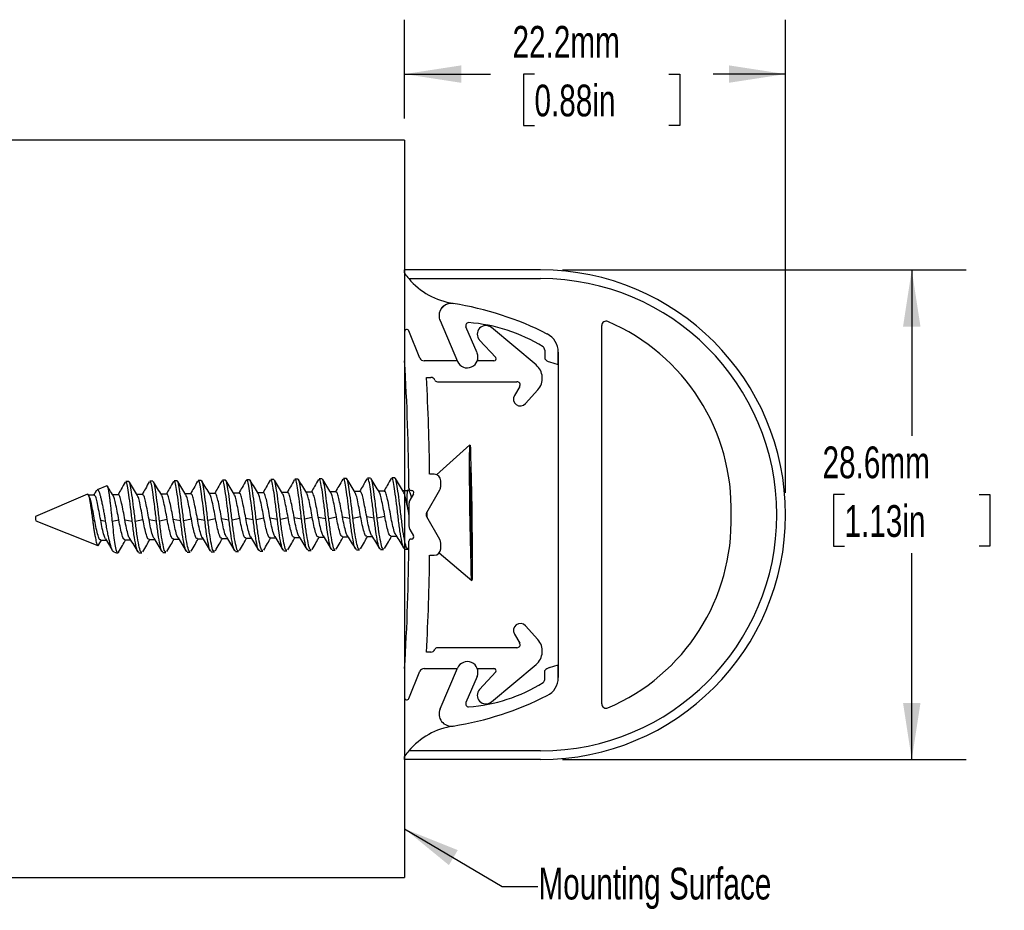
# Model space of a CAD drawing. Header units: millimetres. Extents: x 0 to 279, y 0 to 216.
# Tile 4 of 8: x 125 to 182, y 31 to 83. Entities that reach past the tile are written whole.
import ezdxf

# ---------------------------------------------------------------- set-up
doc = ezdxf.new("R2010")
doc.units = ezdxf.units.MM
doc.layers.add('FORMAT', color=7, linetype='Continuous')
doc.styles.add('SLDTEXTSTYLE0', font='TXT', dxfattribs={"width": 0.7})
doc.dimstyles.new('SLDDIMSTYLE1', dxfattribs={"dimtxt": 1.888257, "dimasz": 3.302, "dimexe": 0, "dimexo": 0.0625, "dimgap": 0.472064, "dimtad": 0, "dimtih": 1, "dimtoh": 1, "dimdec": 1, "dimrnd": 1e-09, "dimzin": 12, "dimdsep": 46, "dimtxsty": 'SLDTEXTSTYLE0', "dimsah": 1, "dimcen": 0.09, "dimadec": 0, "dimazin": 3, "dimtfac": 1, "dimtdec": 0, "dimtofl": 0, "dimtmove": 0, "dimatfit": 3, "dimfxl": 0, "dimfrac": 2, "dimtolj": 1, "dimtzin": 12, "dimarcsym": 0})

# ---------------------------------------------------------------- blocks, each defined once
blk = doc.blocks.new('_D')
at = {"layer": 'FORMAT'}
for p, q in [((147.458, 76.827), (147.458, 82.593)), ((169.683, 54.97), (169.683, 82.593)), ((147.458, 79.418), (152.465, 79.418)), ((155.038, 79.418), (154.404, 79.418)), ((154.404, 79.418), (154.404, 76.417)), ((162.885, 79.418), (163.519, 79.418)), ((163.519, 79.418), (163.519, 76.417)), ((169.683, 79.418), (165.458, 79.418)), ((154.404, 76.417), (155.038, 76.417)), ((163.519, 76.417), (162.885, 76.417))]:
    blk.add_line(p, q, dxfattribs=at)
for points in [[(147.458, 79.418), (150.76, 78.91), (150.76, 79.926)], [(169.683, 79.418), (166.381, 79.926), (166.381, 78.91)]]:
    blk.add_solid(points, dxfattribs=at)
at = {"layer": 'FORMAT', "char_height": 1.8521, "attachment_point": 1, "style": 'SLDTEXTSTYLE0'}
for s, insert in [('22.2mm', (153.755, 82.228)), ('0.88in', (155.038, 78.804))]:
    blk.add_mtext(s, dxfattribs=dict(at, insert=insert))
blk = doc.blocks.new('_D_1')
at = {"layer": 'FORMAT'}
for p, q in [((156.666, 67.988), (180.224, 67.988)), ((177.049, 67.988), (177.049, 58.299)), ((173.125, 54.875), (172.491, 54.875)), ((172.491, 54.875), (172.491, 51.874)), ((180.973, 54.875), (181.607, 54.875)), ((181.607, 54.875), (181.607, 51.874)), ((172.491, 51.874), (173.125, 51.874)), ((181.607, 51.874), (180.973, 51.874)), ((177.049, 39.413), (177.049, 51.451)), ((156.666, 39.413), (180.224, 39.413))]:
    blk.add_line(p, q, dxfattribs=at)
for points in [[(177.049, 67.988), (176.541, 64.686), (177.557, 64.686)], [(177.049, 39.413), (177.557, 42.715), (176.541, 42.715)]]:
    blk.add_solid(points, dxfattribs=at)
at = {"layer": 'FORMAT', "char_height": 1.8521, "attachment_point": 1, "style": 'SLDTEXTSTYLE0'}
for s, insert in [('28.6mm', (171.843, 57.685)), ('1.13in', (173.125, 54.261))]:
    blk.add_mtext(s, dxfattribs=dict(at, insert=insert))

msp = doc.modelspace()

# ---------------------------------------------------------------- hatches: boundary and pattern name
at = {"layer": 'FORMAT'}
h = msp.add_hatch(dxfattribs=at)
h.set_pattern_fill('AR-CONC', color=256, scale=2, style=0)
h.paths.add_polyline_path([(115.546, 75.557), (115.546, 32.528), (147.458, 32.528), (147.458, 75.557)], flags=0)

# ---------------------------------------------------------------- linework, layer by layer
at = {"color": 7, "linetype": 'Continuous', "lineweight": 25}
for p, q in [((147.458, 67.814), (147.458, 67.988)), ((155.396, 67.988), (147.458, 67.988)), ((147.698, 67.48), (155.396, 67.48)), ((149.525, 65.036), (150.547, 62.65)), ((147.458, 64.381), (147.458, 62.682)), ((148.357, 62.839), (147.702, 64.429)), ((151.691, 63.14), (151.038, 64.665)), ((155.127, 62.444), (152.521, 64.623)), ((158.964, 42.66), (158.964, 64.74)), ((151.831, 63.898), (152.781, 62.872)), ((155.639, 63.315), (155.639, 62.799)), ((156.424, 62.462), (156.424, 63.198)), ((156.424, 63.198), (156.424, 44.199)), ((150.533, 62.682), (148.592, 62.682)), ((152.671, 62.682), (151.703, 62.682)), ((155.916, 62.615), (156.424, 62.462)), ((148.735, 61.717), (148.992, 61.717)), ((149.369, 61.463), (154.014, 61.463)), ((154.173, 61.186), (153.864, 60.663)), ((154.518, 60.186), (155.233, 60.989)), ((151.273, 57.787), (149.317, 56.039)), ((151.283, 56.339), (151.298, 55.315)), ((151.311, 55.432), (151.295, 56.456)), ((138.418, 55.731), (138.241, 55.729)), ((139.829, 55.751), (139.652, 55.748)), ((141.239, 55.77), (141.063, 55.767)), ((142.65, 55.789), (142.474, 55.787)), ((144.061, 55.809), (143.885, 55.806)), ((145.472, 55.828), (145.296, 55.826)), ((146.883, 55.847), (146.706, 55.845)), ((149.185, 56.062), (148.922, 56.062)), ((130.085, 55.392), (129.516, 55.147)), ((131.363, 55.634), (131.187, 55.632)), ((132.774, 55.654), (132.598, 55.651)), ((134.185, 55.673), (134.009, 55.671)), ((135.596, 55.692), (135.42, 55.69)), ((137.007, 55.712), (136.83, 55.709)), ((147.719, 55.2), (147.667, 55.11)), ((148.751, 53.827), (149.514, 55.15)), ((149.566, 55.344), (149.566, 55.681)), ((151.296, 55.431), (151.311, 55.432)), ((151.298, 55.315), (151.306, 54.558)), ((151.325, 54.742), (151.311, 55.432)), ((128.953, 54.905), (125.931, 53.604)), ((129.052, 54.79), (128.999, 54.876)), ((129.346, 54.843), (129.022, 54.838)), ((130.757, 54.862), (130.433, 54.858)), ((132.168, 54.882), (131.844, 54.877)), ((133.578, 54.901), (133.255, 54.897)), ((134.989, 54.92), (134.666, 54.916)), ((136.4, 54.94), (136.077, 54.935)), ((137.811, 54.959), (137.487, 54.955)), ((139.222, 54.978), (138.898, 54.974)), ((140.633, 54.998), (140.309, 54.993)), ((142.043, 55.017), (141.72, 55.013)), ((143.454, 55.036), (143.131, 55.032)), ((144.865, 55.056), (144.542, 55.051)), ((146.276, 55.075), (145.952, 55.071)), ((147.606, 55.093), (147.363, 55.09)), ((147.688, 55.109), (147.607, 55.112)), ((147.978, 54.927), (147.763, 54.555)), ((147.837, 55.117), (147.868, 55.117)), ((151.304, 54.739), (151.325, 54.742)), ((151.338, 54.523), (151.325, 54.742)), ((151.35, 54.638), (151.338, 54.523)), ((147.712, 54.365), (147.712, 53.036)), ((151.302, 54.177), (151.29, 54.063)), ((151.306, 54.558), (151.302, 54.177)), ((151.305, 54.517), (151.338, 54.523)), ((133.156, 53.345), (133.606, 53.436)), ((133.959, 53.441), (134.391, 53.362)), ((134.567, 53.364), (135.017, 53.455)), ((135.37, 53.46), (135.802, 53.381)), ((135.978, 53.384), (136.428, 53.475)), ((136.781, 53.479), (137.213, 53.401)), ((137.389, 53.403), (137.839, 53.494)), ((138.192, 53.499), (138.623, 53.42)), ((138.8, 53.422), (139.25, 53.513)), ((139.602, 53.518), (140.034, 53.439)), ((140.211, 53.442), (140.661, 53.533)), ((141.013, 53.538), (141.445, 53.459)), ((141.622, 53.461), (142.071, 53.552)), ((142.424, 53.557), (142.856, 53.478)), ((143.032, 53.481), (143.482, 53.571)), ((143.835, 53.576), (144.267, 53.497)), ((144.443, 53.5), (144.893, 53.591)), ((145.246, 53.596), (145.678, 53.517)), ((145.854, 53.519), (146.304, 53.61)), ((149.514, 52.251), (148.751, 53.573)), ((148.769, 53.542), (148.764, 53.851)), ((151.297, 53.595), (151.366, 53.588)), ((151.298, 53.482), (151.354, 53.473)), ((151.35, 53.093), (151.354, 53.473)), ((151.354, 53.473), (151.366, 53.588)), ((125.934, 53.35), (129.561, 51.906)), ((129.26, 53.355), (129.374, 53.378)), ((129.726, 53.383), (130.013, 53.33)), ((130.393, 53.318), (130.785, 53.397)), ((131.137, 53.402), (131.569, 53.323)), ((131.746, 53.326), (132.195, 53.417)), ((132.548, 53.421), (132.98, 53.343)), ((151.303, 53.13), (151.318, 53.127)), ((151.306, 53.013), (151.318, 53.127)), ((151.318, 53.127), (151.331, 52.908)), ((151.32, 53.096), (151.35, 53.093)), ((151.331, 52.908), (151.345, 52.218)), ((151.358, 52.335), (151.35, 53.093)), ((135.378, 52.287), (135.693, 52.292)), ((136.789, 52.307), (137.103, 52.311)), ((138.2, 52.326), (138.514, 52.33)), ((139.611, 52.345), (139.925, 52.35)), ((141.022, 52.365), (141.336, 52.369)), ((142.432, 52.384), (142.747, 52.388)), ((143.843, 52.403), (144.158, 52.408)), ((145.254, 52.423), (145.568, 52.427)), ((146.665, 52.442), (146.979, 52.447)), ((147.763, 52.845), (147.978, 52.474)), ((147.868, 52.283), (147.837, 52.283)), ((151.343, 52.336), (151.358, 52.335)), ((151.373, 51.312), (151.358, 52.335)), ((129.626, 51.955), (129.774, 52.21)), ((129.735, 52.21), (130.049, 52.214)), ((131.146, 52.229), (131.46, 52.234)), ((132.556, 52.249), (132.871, 52.253)), ((133.967, 52.268), (134.282, 52.272)), ((149.566, 51.72), (149.566, 52.056)), ((151.345, 52.218), (151.361, 51.195)), ((130.489, 51.536), (130.682, 51.459)), ((131.95, 51.476), (132.126, 51.479)), ((133.36, 51.496), (133.537, 51.498)), ((134.771, 51.515), (134.948, 51.518)), ((136.182, 51.535), (136.359, 51.537)), ((137.593, 51.554), (137.769, 51.556)), ((139.004, 51.573), (139.18, 51.576)), ((140.415, 51.593), (140.591, 51.595)), ((141.826, 51.612), (142.002, 51.614)), ((143.236, 51.631), (143.413, 51.634)), ((144.647, 51.651), (144.824, 51.653)), ((146.058, 51.67), (146.235, 51.672)), ((147.469, 51.689), (147.645, 51.692)), ((148.922, 51.339), (149.185, 51.339)), ((149.477, 51.474), (151.382, 49.864)), ((155.233, 46.412), (154.518, 47.214)), ((153.864, 46.737), (154.173, 46.215)), ((148.992, 45.684), (148.735, 45.684)), ((154.014, 45.938), (149.369, 45.938)), ((152.521, 42.778), (155.127, 44.956)), ((155.916, 44.785), (156.424, 44.938)), ((156.424, 44.199), (156.424, 44.938)), ((147.458, 44.719), (147.458, 43.02)), ((147.702, 42.971), (148.357, 44.562)), ((148.592, 44.719), (150.533, 44.719)), ((149.525, 42.364), (150.547, 44.75)), ((151.691, 44.26), (151.038, 42.735)), ((151.703, 44.719), (152.671, 44.719)), ((152.781, 44.528), (151.831, 43.502)), ((155.639, 44.086), (155.639, 44.601)), ((155.396, 39.921), (147.698, 39.921)), ((147.458, 39.413), (147.458, 39.587)), ((155.396, 39.413), (147.458, 39.413))]:
    msp.add_line(p, q, dxfattribs=at)
at = {"color": 7, "linetype": 'Continuous', "lineweight": 25, "flags": 128}
for points in [[(151.268, 57.763), (151.28, 57.758), (151.295, 57.541), (151.312, 57.124), (151.33, 56.53), (151.347, 55.789), (151.363, 54.942), (151.378, 54.036), (151.39, 53.118), (151.398, 52.238), (151.403, 51.443), (151.404, 50.777), (151.4, 50.276), (151.393, 49.965), (151.382, 49.863), (151.368, 49.975), (151.352, 50.294), (151.335, 50.803), (151.318, 51.475), (151.301, 52.274), (151.285, 53.157), (151.272, 54.076), (151.261, 54.981), (151.255, 55.824), (151.252, 56.559), (151.254, 57.147), (151.259, 57.555), (151.268, 57.763)], [(151.295, 56.456), (151.293, 56.465), (151.291, 56.467), (151.29, 56.462), (151.288, 56.45), (151.287, 56.432), (151.285, 56.408), (151.284, 56.376), (151.283, 56.339)], [(130.678, 51.479), (130.681, 51.461), (130.682, 51.459)], [(151.361, 51.195), (151.363, 51.186), (151.365, 51.184), (151.366, 51.189), (151.368, 51.2), (151.369, 51.218), (151.371, 51.243), (151.372, 51.274), (151.373, 51.312)]]:
    msp.add_lwpolyline(points, dxfattribs=at)
at = {"color": 7, "linetype": 'Continuous', "lineweight": 25}
for centre, radius, start, end in [((147.545, 67.814), 0.0871, 180, 215.97352), ((155.396, 53.7), 14.288, 270, 90), ((150.975, 70.303), 4.325, 215.97352, 220.74902), ((150.975, 70.303), 4.325, 220.74902, 261.00902), ((155.396, 53.7), 13.78, 270, 90), ((150.187, 65.32), 0.72, 81.00902, 180.17151), ((150.187, 65.315), 0.72, 81.00902, 179.82849), ((147.416, 47.802), 18.451, 63.04446, 81.00902), ((150.187, 65.32), 0.72, 180.17151, 203.18258), ((159.218, 64.74), 0.254, 66.83838, 180), ((154.653, 54.069), 11.861, 358.21948, 66.83838), ((147.585, 64.381), 0.127, 22.3826, 180), ((151.202, 64.736), 0.179, 94.14846, 203.18258), ((150.502, 55.421), 9.518, 58.05544, 85.86005), ((152.199, 64.239), 0.501, 50.10073, 222.77918), ((155.245, 63.198), 1.179, 0, 63.04446), ((155.321, 63.259), 0.323, 9.88771, 47.65721), ((10.347, 54.31), 137.366, 0.38936, 3.4941), ((148.592, 62.936), 0.254, 202.3826, 270), ((151.119, 62.895), 0.622, 203.18258, 23.18258), ((152.671, 62.809), 0.127, 270, 30), ((156.082, 63.165), 0.574, 219.55404, 253.25162), ((154.475, 61.665), 1.016, 318.27889, 50.10073), ((10.347, 54.31), 138.585, 0.7244, 3.06363), ((148.992, 61.463), 0.254, 22.02431, 90), ((149.369, 61.615), 0.152, 202.02431, 270), ((154.014, 61.279), 0.184, 329.46542, 90), ((154.214, 60.457), 0.406, 149.46542, 318.27889), ((149.185, 55.681), 0.381, 0, 90), ((147.837, 55.244), 0.127, 180.38936, 270), ((149.177, 55.344), 0.389, 329.99998, 0), ((147.868, 54.99), 0.127, 330.00043, 90), ((-40.373, 51.197), 191.755, 0.71446, 1.02823), ((148.117, 54.358), 0.405, 150.91063, 179.08906), ((343.029, 56.454), 191.755, 180.71446, 181.02823), ((129.286, 53.523), 3.356, 178.61737, 182.9545), ((148.971, 53.7), 0.254, 149.99998, 210.00002), ((154.653, 53.332), 11.861, 293.16162, 1.78052), ((148.117, 53.042), 0.405, 180.91094, 209.08937), ((147.837, 52.156), 0.127, 90, 179.61064), ((147.868, 52.41), 0.127, 270, 29.99957), ((10.347, 53.091), 137.366, 356.5059, 359.61064), ((149.185, 51.72), 0.381, 270, 0), ((149.177, 52.056), 0.389, 0, 30.00002), ((10.347, 53.091), 138.585, 356.93637, 359.2756), ((154.214, 46.944), 0.406, 41.72111, 210.53458), ((154.014, 46.122), 0.184, 270, 30.53458), ((154.475, 45.736), 1.016, 309.89927, 41.72111), ((148.992, 45.938), 0.254, 270, 337.97569), ((149.369, 45.786), 0.152, 90, 157.97569), ((151.119, 44.505), 0.622, 336.81742, 156.81742), ((148.592, 44.465), 0.254, 90, 157.6174), ((152.671, 44.592), 0.127, 330, 90), ((156.082, 44.235), 0.574, 106.74838, 140.44596), ((150.502, 51.979), 9.518, 274.13995, 301.94456), ((155.321, 44.141), 0.323, 312.34279, 350.11229), ((155.245, 44.199), 1.179, 296.95554, 360), ((147.416, 59.594), 18.451, 278.99098, 296.95554), ((152.199, 43.162), 0.501, 137.22082, 309.89927), ((147.585, 43.02), 0.127, 180, 337.6174), ((151.202, 42.665), 0.179, 156.81742, 265.85154), ((159.218, 42.66), 0.254, 180, 293.16162), ((150.187, 42.081), 0.72, 156.81742, 278.99098), ((150.975, 37.097), 4.325, 98.99098, 139.25098), ((150.975, 37.097), 4.325, 139.25098, 144.02648), ((147.545, 39.587), 0.0871, 144.02648, 180)]:
    msp.add_arc(centre, radius, start, end, dxfattribs=at)
at = {"color": 8, "linetype": 'Continuous', "lineweight": 25}
msp.add_arc((157.003, 54.616), 9.409, 177.09047, 182.26576, dxfattribs=at)
at = {"color": 7, "linetype": 'Continuous', "lineweight": 25}
for points, knots in [([(140.034, 53.439), (140.002, 53.711), (139.938, 54.262), (139.837, 55.005), (139.759, 55.523), (139.693, 55.769), (139.66, 55.725), (139.653, 55.715)], [0, 0, 0, 0, 0.231819, 0.46984, 0.698276, 0.934193, 1, 1, 1, 1]), ([(140.211, 53.442), (140.179, 53.713), (140.114, 54.264), (140.013, 55.008), (139.935, 55.525), (139.87, 55.772), (139.836, 55.727), (139.829, 55.718)], [0, 0, 0, 0, 0.231819, 0.46984, 0.698276, 0.934193, 1, 1, 1, 1]), ([(141.025, 55.731), (140.95, 55.6), (140.811, 55.354), (140.669, 55.11), (140.604, 54.997)], [0, 0, 0, 0, 0.537025, 1, 1, 1, 1]), ([(141.445, 53.459), (141.413, 53.73), (141.349, 54.281), (141.248, 55.025), (141.17, 55.542), (141.104, 55.789), (141.071, 55.744), (141.063, 55.735)], [0, 0, 0, 0, 0.231819, 0.46984, 0.698276, 0.934193, 1, 1, 1, 1]), ([(141.622, 53.461), (141.59, 53.733), (141.525, 54.283), (141.424, 55.027), (141.346, 55.545), (141.28, 55.791), (141.247, 55.747), (141.24, 55.737)], [0, 0, 0, 0, 0.231819, 0.46984, 0.698276, 0.934193, 1, 1, 1, 1]), ([(141.754, 54.957), (141.674, 55.086), (141.513, 55.346), (141.355, 55.607), (141.276, 55.738)], [0, 0, 0, 0, 0.4973587, 1, 1, 1, 1]), ([(142.436, 55.751), (142.361, 55.619), (142.222, 55.373), (142.08, 55.13), (142.015, 55.017)], [0, 0, 0, 0, 0.537025, 1, 1, 1, 1]), ([(142.856, 53.478), (142.824, 53.75), (142.76, 54.3), (142.659, 55.044), (142.581, 55.562), (142.515, 55.808), (142.482, 55.764), (142.474, 55.754)], [0, 0, 0, 0, 0.231819, 0.46984, 0.6982756, 0.9341926, 1, 1, 1, 1]), ([(143.032, 53.481), (143.001, 53.752), (142.936, 54.303), (142.835, 55.046), (142.757, 55.564), (142.691, 55.811), (142.658, 55.766), (142.651, 55.756)], [0, 0, 0, 0, 0.231819, 0.46984, 0.6982756, 0.9341926, 1, 1, 1, 1]), ([(143.165, 54.976), (143.085, 55.106), (142.924, 55.366), (142.766, 55.626), (142.687, 55.757)], [0, 0, 0, 0, 0.497359, 1, 1, 1, 1]), ([(143.847, 55.77), (143.772, 55.638), (143.632, 55.393), (143.491, 55.149), (143.426, 55.036)], [0, 0, 0, 0, 0.5370251, 1, 1, 1, 1]), ([(144.267, 53.497), (144.235, 53.769), (144.17, 54.32), (144.07, 55.063), (143.992, 55.581), (143.926, 55.827), (143.892, 55.783), (143.885, 55.773)], [0, 0, 0, 0, 0.231819, 0.46984, 0.698276, 0.934193, 1, 1, 1, 1]), ([(144.443, 53.5), (144.411, 53.772), (144.347, 54.322), (144.246, 55.066), (144.168, 55.583), (144.102, 55.83), (144.069, 55.786), (144.062, 55.776)], [0, 0, 0, 0, 0.231819, 0.46984, 0.698276, 0.934193, 1, 1, 1, 1]), ([(144.576, 54.996), (144.496, 55.125), (144.335, 55.385), (144.177, 55.645), (144.098, 55.776)], [0, 0, 0, 0, 0.4973587, 1, 1, 1, 1]), ([(145.258, 55.79), (145.183, 55.658), (145.043, 55.412), (144.902, 55.168), (144.836, 55.055)], [0, 0, 0, 0, 0.537025, 1, 1, 1, 1]), ([(145.678, 53.517), (145.646, 53.788), (145.581, 54.339), (145.48, 55.083), (145.403, 55.6), (145.337, 55.847), (145.303, 55.802), (145.296, 55.793)], [0, 0, 0, 0, 0.231819, 0.46984, 0.6982756, 0.9341926, 1, 1, 1, 1]), ([(145.854, 53.519), (145.822, 53.791), (145.758, 54.341), (145.657, 55.085), (145.579, 55.603), (145.513, 55.849), (145.48, 55.805), (145.472, 55.795)], [0, 0, 0, 0, 0.231819, 0.46984, 0.698276, 0.934193, 1, 1, 1, 1]), ([(145.987, 55.015), (145.907, 55.144), (145.746, 55.404), (145.588, 55.665), (145.508, 55.796)], [0, 0, 0, 0, 0.497359, 1, 1, 1, 1]), ([(146.669, 55.809), (146.594, 55.677), (146.454, 55.432), (146.313, 55.188), (146.247, 55.075)], [0, 0, 0, 0, 0.537025, 1, 1, 1, 1]), ([(147.469, 51.722), (147.444, 51.725), (147.385, 51.732), (147.299, 52.109), (147.187, 52.733), (147.088, 53.531), (146.992, 54.36), (146.891, 55.102), (146.813, 55.62), (146.747, 55.866), (146.714, 55.822), (146.707, 55.812)], [0, 0, 0, 0, 0.0910463, 0.2133099, 0.3407039, 0.4647785, 0.588853, 0.716247, 0.8385106, 0.9647785, 1, 1, 1, 1]), ([(147.645, 51.725), (147.62, 51.728), (147.561, 51.734), (147.476, 52.111), (147.364, 52.736), (147.264, 53.533), (147.169, 54.362), (147.068, 55.104), (146.99, 55.622), (146.924, 55.869), (146.89, 55.824), (146.883, 55.815)], [0, 0, 0, 0, 0.091046, 0.21331, 0.340704, 0.464778, 0.588853, 0.716247, 0.838511, 0.964778, 1, 1, 1, 1]), ([(147.398, 55.035), (147.318, 55.164), (147.157, 55.424), (146.999, 55.684), (146.919, 55.815)], [0, 0, 0, 0, 0.497359, 1, 1, 1, 1]), ([(130.013, 53.33), (130.007, 53.371), (129.987, 53.494), (129.959, 53.658), (129.928, 53.827), (129.895, 54.01), (129.858, 54.194), (129.822, 54.366), (129.796, 54.488), (129.769, 54.602), (129.743, 54.71), (129.718, 54.807), (129.695, 54.894), (129.672, 54.969), (129.647, 55.033), (129.622, 55.083), (129.589, 55.131), (129.556, 55.152), (129.529, 55.153), (129.518, 55.147), (129.516, 55.146)], [0, 0, 0, 0, 0.0419673, 0.1268675, 0.169862, 0.2205741, 0.3237028, 0.3762394, 0.4272444, 0.478603, 0.5310783, 0.5839405, 0.6349236, 0.6862804, 0.7388924, 0.7919593, 0.8401515, 0.9382267, 0.9882296, 1, 1, 1, 1]), ([(130.086, 55.391), (130.089, 55.392), (130.097, 55.395), (130.109, 55.385), (130.123, 55.363), (130.138, 55.326), (130.152, 55.277), (130.166, 55.215), (130.179, 55.142), (130.192, 55.056), (130.206, 54.959), (130.22, 54.853), (130.236, 54.737), (130.251, 54.612), (130.268, 54.477), (130.285, 54.335), (130.302, 54.186), (130.319, 54.03), (130.34, 53.834), (130.365, 53.595), (130.383, 53.411), (130.393, 53.318)], [0, 0, 0, 0, 0.033794, 0.081977, 0.130847, 0.180066, 0.230002, 0.278189, 0.327059, 0.37628, 0.4262, 0.474895, 0.523909, 0.573924, 0.624284, 0.67445, 0.724964, 0.776576, 0.828567, 0.913636, 1, 1, 1, 1]), ([(130.467, 54.802), (130.397, 54.916), (130.28, 55.104), (130.165, 55.293), (130.119, 55.369)], [0, 0, 0, 0, 0.601547, 1, 1, 1, 1]), ([(131.149, 55.596), (131.074, 55.464), (130.935, 55.219), (130.793, 54.975), (130.728, 54.862)], [0, 0, 0, 0, 0.537025, 1, 1, 1, 1]), ([(131.569, 53.323), (131.537, 53.595), (131.473, 54.146), (131.372, 54.889), (131.294, 55.407), (131.228, 55.653), (131.195, 55.609), (131.187, 55.599)], [0, 0, 0, 0, 0.231819, 0.46984, 0.698276, 0.934193, 1, 1, 1, 1]), ([(131.746, 53.326), (131.714, 53.597), (131.649, 54.148), (131.548, 54.892), (131.47, 55.409), (131.404, 55.656), (131.371, 55.611), (131.364, 55.602)], [0, 0, 0, 0, 0.231819, 0.46984, 0.698276, 0.934193, 1, 1, 1, 1]), ([(131.878, 54.822), (131.798, 54.951), (131.637, 55.211), (131.479, 55.471), (131.4, 55.602)], [0, 0, 0, 0, 0.497359, 1, 1, 1, 1]), ([(132.56, 55.615), (132.485, 55.484), (132.346, 55.238), (132.204, 54.994), (132.139, 54.881)], [0, 0, 0, 0, 0.537025, 1, 1, 1, 1]), ([(132.98, 53.343), (132.948, 53.614), (132.884, 54.165), (132.783, 54.908), (132.705, 55.426), (132.639, 55.673), (132.606, 55.628), (132.598, 55.619)], [0, 0, 0, 0, 0.231819, 0.46984, 0.698276, 0.934193, 1, 1, 1, 1]), ([(133.156, 53.345), (133.125, 53.617), (133.06, 54.167), (132.959, 54.911), (132.881, 55.429), (132.815, 55.675), (132.782, 55.631), (132.775, 55.621)], [0, 0, 0, 0, 0.231819, 0.46984, 0.698276, 0.934193, 1, 1, 1, 1]), ([(133.289, 54.841), (133.209, 54.97), (133.048, 55.23), (132.89, 55.491), (132.811, 55.622)], [0, 0, 0, 0, 0.497359, 1, 1, 1, 1]), ([(133.971, 55.635), (133.896, 55.503), (133.757, 55.257), (133.615, 55.013), (133.55, 54.901)], [0, 0, 0, 0, 0.537025, 1, 1, 1, 1]), ([(134.391, 53.362), (134.359, 53.634), (134.295, 54.184), (134.194, 54.928), (134.116, 55.445), (134.05, 55.692), (134.016, 55.648), (134.009, 55.638)], [0, 0, 0, 0, 0.231819, 0.46984, 0.6982756, 0.9341926, 1, 1, 1, 1]), ([(134.567, 53.364), (134.535, 53.636), (134.471, 54.187), (134.37, 54.93), (134.292, 55.448), (134.226, 55.694), (134.193, 55.65), (134.186, 55.64)], [0, 0, 0, 0, 0.231819, 0.46984, 0.698276, 0.934193, 1, 1, 1, 1]), ([(134.7, 54.86), (134.62, 54.99), (134.459, 55.249), (134.301, 55.51), (134.222, 55.641)], [0, 0, 0, 0, 0.497359, 1, 1, 1, 1]), ([(135.382, 55.654), (135.307, 55.522), (135.167, 55.277), (135.026, 55.033), (134.96, 54.92)], [0, 0, 0, 0, 0.537025, 1, 1, 1, 1]), ([(135.802, 53.381), (135.77, 53.653), (135.705, 54.204), (135.604, 54.947), (135.527, 55.465), (135.461, 55.711), (135.427, 55.667), (135.42, 55.657)], [0, 0, 0, 0, 0.231819, 0.46984, 0.698276, 0.934193, 1, 1, 1, 1]), ([(135.978, 53.384), (135.946, 53.655), (135.882, 54.206), (135.781, 54.95), (135.703, 55.467), (135.637, 55.714), (135.604, 55.669), (135.596, 55.66)], [0, 0, 0, 0, 0.231819, 0.46984, 0.698276, 0.934193, 1, 1, 1, 1]), ([(136.111, 54.88), (136.031, 55.009), (135.87, 55.269), (135.712, 55.529), (135.632, 55.66)], [0, 0, 0, 0, 0.4973587, 1, 1, 1, 1]), ([(136.793, 55.673), (136.718, 55.542), (136.578, 55.296), (136.437, 55.052), (136.371, 54.939)], [0, 0, 0, 0, 0.537025, 1, 1, 1, 1]), ([(137.213, 53.401), (137.181, 53.672), (137.116, 54.223), (137.015, 54.967), (136.937, 55.484), (136.872, 55.731), (136.838, 55.686), (136.831, 55.677)], [0, 0, 0, 0, 0.231819, 0.46984, 0.698276, 0.934193, 1, 1, 1, 1]), ([(137.389, 53.403), (137.357, 53.675), (137.293, 54.225), (137.192, 54.969), (137.114, 55.487), (137.048, 55.733), (137.015, 55.689), (137.007, 55.679)], [0, 0, 0, 0, 0.231819, 0.46984, 0.6982756, 0.9341926, 1, 1, 1, 1]), ([(137.522, 54.899), (137.442, 55.028), (137.281, 55.288), (137.123, 55.549), (137.043, 55.68)], [0, 0, 0, 0, 0.497359, 1, 1, 1, 1]), ([(138.204, 55.693), (138.129, 55.561), (137.989, 55.315), (137.848, 55.072), (137.782, 54.959)], [0, 0, 0, 0, 0.537025, 1, 1, 1, 1]), ([(138.623, 53.42), (138.592, 53.692), (138.527, 54.242), (138.426, 54.986), (138.348, 55.504), (138.282, 55.75), (138.249, 55.706), (138.242, 55.696)], [0, 0, 0, 0, 0.231819, 0.46984, 0.698276, 0.934193, 1, 1, 1, 1]), ([(138.8, 53.422), (138.768, 53.694), (138.703, 54.245), (138.603, 54.988), (138.525, 55.506), (138.459, 55.752), (138.425, 55.708), (138.418, 55.698)], [0, 0, 0, 0, 0.231819, 0.46984, 0.698276, 0.934193, 1, 1, 1, 1]), ([(138.932, 54.918), (138.852, 55.048), (138.692, 55.308), (138.534, 55.568), (138.454, 55.699)], [0, 0, 0, 0, 0.497359, 1, 1, 1, 1]), ([(139.615, 55.712), (139.54, 55.58), (139.4, 55.335), (139.258, 55.091), (139.193, 54.978)], [0, 0, 0, 0, 0.537025, 1, 1, 1, 1]), ([(140.343, 54.938), (140.263, 55.067), (140.102, 55.327), (139.944, 55.587), (139.865, 55.718)], [0, 0, 0, 0, 0.497359, 1, 1, 1, 1]), ([(128.954, 54.902), (128.956, 54.904), (128.962, 54.91), (128.974, 54.905), (128.993, 54.889), (129.013, 54.851), (129.032, 54.795), (129.05, 54.726), (129.068, 54.64), (129.087, 54.538), (129.107, 54.425), (129.128, 54.297), (129.149, 54.158), (129.166, 54.048), (129.183, 53.932), (129.2, 53.812), (129.215, 53.702), (129.231, 53.578), (129.246, 53.466), (129.256, 53.383), (129.26, 53.355)], [0, 0, 0, 0, 0.020077, 0.068452, 0.116346, 0.213763, 0.263403, 0.311252, 0.408547, 0.45807, 0.507054, 0.606584, 0.65724, 0.707736, 0.758582, 0.810534, 0.862868, 0.896885, 0.965435, 1, 1, 1, 1]), ([(129.374, 53.378), (129.343, 53.55), (129.281, 53.9), (129.183, 54.36), (129.114, 54.678), (129.068, 54.744), (129.05, 54.77)], [0, 0, 0, 0, 0.2747024, 0.5570112, 0.8275718, 1, 1, 1, 1]), ([(129.448, 55.069), (129.445, 55.064), (129.402, 54.988), (129.358, 54.913), (129.317, 54.842)], [0, 0, 0, 0, 0.071109, 1, 1, 1, 1]), ([(129.726, 53.383), (129.696, 53.555), (129.634, 53.903), (129.535, 54.373), (129.457, 54.701), (129.389, 54.857), (129.354, 54.828), (129.346, 54.822)], [0, 0, 0, 0, 0.231753, 0.469923, 0.698181, 0.934172, 1, 1, 1, 1]), ([(129.498, 55.136), (129.482, 55.121), (129.465, 55.105), (129.449, 55.071), (129.449, 55.069)], [0, 0, 0, 0, 0.949114, 1, 1, 1, 1]), ([(130.785, 53.397), (130.754, 53.57), (130.692, 53.92), (130.593, 54.379), (130.526, 54.693), (130.481, 54.758), (130.465, 54.782)], [0, 0, 0, 0, 0.2783159, 0.5643384, 0.838458, 1, 1, 1, 1]), ([(131.137, 53.402), (131.107, 53.574), (131.045, 53.923), (130.946, 54.392), (130.867, 54.72), (130.8, 54.876), (130.765, 54.848), (130.757, 54.841)], [0, 0, 0, 0, 0.231753, 0.469923, 0.698181, 0.934172, 1, 1, 1, 1]), ([(132.195, 53.417), (132.165, 53.589), (132.103, 53.939), (132.004, 54.399), (131.937, 54.712), (131.892, 54.777), (131.875, 54.801)], [0, 0, 0, 0, 0.278281, 0.564268, 0.838353, 1, 1, 1, 1]), ([(132.548, 53.421), (132.518, 53.593), (132.456, 53.942), (132.357, 54.412), (132.278, 54.74), (132.211, 54.895), (132.175, 54.867), (132.168, 54.861)], [0, 0, 0, 0, 0.231753, 0.469923, 0.698181, 0.934172, 1, 1, 1, 1]), ([(133.606, 53.436), (133.576, 53.609), (133.514, 53.959), (133.415, 54.418), (133.348, 54.731), (133.303, 54.797), (133.286, 54.821)], [0, 0, 0, 0, 0.278281, 0.564268, 0.838353, 1, 1, 1, 1]), ([(133.959, 53.441), (133.929, 53.613), (133.867, 53.961), (133.768, 54.431), (133.689, 54.759), (133.622, 54.915), (133.586, 54.886), (133.579, 54.88)], [0, 0, 0, 0, 0.231753, 0.469923, 0.698181, 0.934172, 1, 1, 1, 1]), ([(135.017, 53.455), (134.987, 53.628), (134.925, 53.978), (134.826, 54.437), (134.759, 54.751), (134.714, 54.816), (134.697, 54.84)], [0, 0, 0, 0, 0.278281, 0.564268, 0.838353, 1, 1, 1, 1]), ([(135.37, 53.46), (135.339, 53.632), (135.278, 53.981), (135.179, 54.45), (135.1, 54.778), (135.032, 54.934), (134.997, 54.906), (134.989, 54.9)], [0, 0, 0, 0, 0.231753, 0.469923, 0.698181, 0.934172, 1, 1, 1, 1]), ([(136.428, 53.475), (136.397, 53.647), (136.336, 53.997), (136.237, 54.457), (136.169, 54.77), (136.125, 54.835), (136.108, 54.86)], [0, 0, 0, 0, 0.2782811, 0.5642678, 0.8383531, 1, 1, 1, 1]), ([(136.781, 53.479), (136.75, 53.651), (136.688, 54), (136.589, 54.47), (136.511, 54.798), (136.443, 54.953), (136.408, 54.925), (136.4, 54.919)], [0, 0, 0, 0, 0.231753, 0.469923, 0.698181, 0.934172, 1, 1, 1, 1]), ([(137.839, 53.494), (137.808, 53.667), (137.747, 54.017), (137.648, 54.476), (137.58, 54.79), (137.535, 54.855), (137.519, 54.879)], [0, 0, 0, 0, 0.278281, 0.564268, 0.838353, 1, 1, 1, 1]), ([(138.192, 53.499), (138.161, 53.671), (138.099, 54.019), (138, 54.489), (137.922, 54.817), (137.854, 54.973), (137.819, 54.944), (137.811, 54.938)], [0, 0, 0, 0, 0.231753, 0.469923, 0.698181, 0.934172, 1, 1, 1, 1]), ([(139.25, 53.513), (139.219, 53.686), (139.157, 54.036), (139.058, 54.495), (138.991, 54.809), (138.946, 54.874), (138.93, 54.898)], [0, 0, 0, 0, 0.278281, 0.564268, 0.838353, 1, 1, 1, 1]), ([(139.602, 53.518), (139.572, 53.69), (139.51, 54.039), (139.411, 54.509), (139.333, 54.837), (139.265, 54.992), (139.23, 54.964), (139.222, 54.958)], [0, 0, 0, 0, 0.231753, 0.469923, 0.698181, 0.934172, 1, 1, 1, 1]), ([(140.661, 53.533), (140.63, 53.705), (140.568, 54.055), (140.469, 54.515), (140.402, 54.828), (140.357, 54.893), (140.341, 54.918)], [0, 0, 0, 0, 0.2782811, 0.5642678, 0.8383531, 1, 1, 1, 1]), ([(141.013, 53.538), (140.983, 53.709), (140.921, 54.058), (140.822, 54.528), (140.743, 54.856), (140.676, 55.011), (140.641, 54.983), (140.633, 54.977)], [0, 0, 0, 0, 0.231753, 0.469923, 0.698181, 0.934172, 1, 1, 1, 1]), ([(142.071, 53.552), (142.041, 53.725), (141.979, 54.075), (141.88, 54.534), (141.813, 54.848), (141.768, 54.913), (141.751, 54.937)], [0, 0, 0, 0, 0.278281, 0.564268, 0.838353, 1, 1, 1, 1]), ([(142.424, 53.557), (142.394, 53.729), (142.332, 54.077), (142.233, 54.547), (142.154, 54.875), (142.087, 55.031), (142.051, 55.002), (142.044, 54.996)], [0, 0, 0, 0, 0.231753, 0.469923, 0.698181, 0.934172, 1, 1, 1, 1]), ([(143.482, 53.571), (143.452, 53.744), (143.39, 54.094), (143.291, 54.553), (143.224, 54.867), (143.179, 54.932), (143.162, 54.956)], [0, 0, 0, 0, 0.278281, 0.564268, 0.838353, 1, 1, 1, 1]), ([(143.835, 53.576), (143.804, 53.748), (143.743, 54.097), (143.644, 54.567), (143.565, 54.895), (143.498, 55.05), (143.462, 55.022), (143.455, 55.016)], [0, 0, 0, 0, 0.2317528, 0.4699229, 0.6981814, 0.934172, 1, 1, 1, 1]), ([(144.893, 53.591), (144.863, 53.763), (144.801, 54.113), (144.702, 54.573), (144.634, 54.886), (144.59, 54.951), (144.573, 54.976)], [0, 0, 0, 0, 0.278281, 0.564268, 0.838353, 1, 1, 1, 1]), ([(145.246, 53.596), (145.215, 53.768), (145.154, 54.116), (145.055, 54.586), (144.976, 54.914), (144.908, 55.069), (144.873, 55.041), (144.865, 55.035)], [0, 0, 0, 0, 0.231753, 0.469923, 0.698181, 0.934172, 1, 1, 1, 1]), ([(146.304, 53.61), (146.273, 53.783), (146.212, 54.133), (146.113, 54.592), (146.045, 54.906), (146.001, 54.971), (145.984, 54.995)], [0, 0, 0, 0, 0.2782811, 0.5642678, 0.8383531, 1, 1, 1, 1]), ([(146.942, 52.51), (146.914, 52.573), (146.854, 52.704), (146.751, 53.111), (146.656, 53.611), (146.564, 54.137), (146.465, 54.605), (146.387, 54.933), (146.319, 55.089), (146.284, 55.061), (146.276, 55.054)], [0, 0, 0, 0, 0.12908, 0.270194, 0.407506, 0.544818, 0.685933, 0.821174, 0.960997, 1, 1, 1, 1]), ([(147.601, 54.244), (147.575, 54.367), (147.518, 54.64), (147.456, 54.925), (147.411, 54.99), (147.395, 55.014)], [0, 0, 0, 0, 0.341114, 0.755568, 1, 1, 1, 1]), ([(147.864, 54.73), (147.852, 54.776), (147.827, 54.874), (147.789, 54.984), (147.748, 55.06), (147.713, 55.097), (147.694, 55.093), (147.688, 55.091)], [0, 0, 0, 0, 0.203041, 0.431295, 0.664783, 0.886917, 1, 1, 1, 1]), ([(147.601, 54.244), (147.609, 54.206), (147.624, 54.129), (147.647, 54.009), (147.669, 53.885), (147.691, 53.764), (147.704, 53.679), (147.711, 53.639), (147.712, 53.635)], [0, 0, 0, 0, 0.196014, 0.393593, 0.596184, 0.800534, 0.982571, 1, 1, 1, 1]), ([(133.967, 52.289), (133.943, 52.29), (133.887, 52.294), (133.806, 52.533), (133.7, 52.927), (133.637, 53.268), (133.606, 53.436)], [0, 0, 0, 0, 0.195962, 0.458829, 0.733109, 1, 1, 1, 1]), ([(134.242, 52.343), (134.214, 52.404), (134.156, 52.534), (134.053, 52.935), (133.99, 53.274), (133.959, 53.441)], [0, 0, 0, 0, 0.309536, 0.659482, 1, 1, 1, 1]), ([(135.378, 52.308), (135.354, 52.31), (135.298, 52.314), (135.217, 52.553), (135.111, 52.946), (135.048, 53.287), (135.017, 53.455)], [0, 0, 0, 0, 0.195962, 0.458829, 0.733109, 1, 1, 1, 1]), ([(135.653, 52.362), (135.625, 52.423), (135.567, 52.553), (135.464, 52.955), (135.401, 53.293), (135.37, 53.46)], [0, 0, 0, 0, 0.309536, 0.659482, 1, 1, 1, 1]), ([(136.789, 52.327), (136.765, 52.329), (136.709, 52.333), (136.628, 52.572), (136.522, 52.966), (136.459, 53.306), (136.428, 53.475)], [0, 0, 0, 0, 0.195962, 0.458829, 0.733109, 1, 1, 1, 1]), ([(137.063, 52.382), (137.036, 52.443), (136.977, 52.572), (136.875, 52.974), (136.812, 53.313), (136.781, 53.479)], [0, 0, 0, 0, 0.3095355, 0.6594822, 1, 1, 1, 1]), ([(138.2, 52.347), (138.176, 52.349), (138.119, 52.353), (138.039, 52.592), (137.933, 52.985), (137.87, 53.326), (137.839, 53.494)], [0, 0, 0, 0, 0.1959622, 0.4588287, 0.7331095, 1, 1, 1, 1]), ([(138.474, 52.401), (138.447, 52.462), (138.388, 52.592), (138.285, 52.993), (138.223, 53.332), (138.192, 53.499)], [0, 0, 0, 0, 0.309536, 0.659482, 1, 1, 1, 1]), ([(139.61, 52.366), (139.586, 52.368), (139.53, 52.372), (139.449, 52.611), (139.343, 53.004), (139.281, 53.345), (139.25, 53.513)], [0, 0, 0, 0, 0.195962, 0.458829, 0.733109, 1, 1, 1, 1]), ([(139.885, 52.42), (139.858, 52.481), (139.799, 52.611), (139.696, 53.013), (139.633, 53.351), (139.602, 53.518)], [0, 0, 0, 0, 0.309536, 0.659482, 1, 1, 1, 1]), ([(140.414, 51.625), (140.389, 51.628), (140.331, 51.635), (140.245, 52.012), (140.133, 52.635), (140.067, 53.174), (140.034, 53.439)], [0, 0, 0, 0, 0.1958919, 0.4589497, 0.7330459, 1, 1, 1, 1]), ([(140.591, 51.628), (140.566, 51.631), (140.507, 51.638), (140.421, 52.015), (140.309, 52.638), (140.243, 53.176), (140.211, 53.442)], [0, 0, 0, 0, 0.195892, 0.45895, 0.733046, 1, 1, 1, 1]), ([(141.021, 52.386), (140.997, 52.387), (140.941, 52.391), (140.86, 52.63), (140.754, 53.024), (140.691, 53.365), (140.661, 53.533)], [0, 0, 0, 0, 0.195962, 0.458829, 0.733109, 1, 1, 1, 1]), ([(141.296, 52.44), (141.268, 52.501), (141.21, 52.631), (141.107, 53.032), (141.044, 53.371), (141.013, 53.538)], [0, 0, 0, 0, 0.309536, 0.659482, 1, 1, 1, 1]), ([(141.825, 51.645), (141.8, 51.648), (141.742, 51.654), (141.656, 52.032), (141.544, 52.655), (141.478, 53.193), (141.445, 53.459)], [0, 0, 0, 0, 0.1958919, 0.4589497, 0.7330459, 1, 1, 1, 1]), ([(142.002, 51.647), (141.977, 51.65), (141.918, 51.657), (141.832, 52.034), (141.72, 52.657), (141.654, 53.196), (141.622, 53.461)], [0, 0, 0, 0, 0.1958919, 0.4589497, 0.7330459, 1, 1, 1, 1]), ([(142.432, 52.405), (142.408, 52.407), (142.352, 52.411), (142.271, 52.65), (142.165, 53.043), (142.102, 53.384), (142.071, 53.552)], [0, 0, 0, 0, 0.195962, 0.458829, 0.733109, 1, 1, 1, 1]), ([(142.707, 52.459), (142.679, 52.52), (142.621, 52.65), (142.518, 53.051), (142.455, 53.39), (142.424, 53.557)], [0, 0, 0, 0, 0.309536, 0.659482, 1, 1, 1, 1]), ([(143.236, 51.664), (143.211, 51.667), (143.153, 51.674), (143.067, 52.051), (142.955, 52.674), (142.889, 53.212), (142.856, 53.478)], [0, 0, 0, 0, 0.195892, 0.45895, 0.733046, 1, 1, 1, 1]), ([(143.412, 51.667), (143.387, 51.669), (143.329, 51.676), (143.243, 52.054), (143.131, 52.676), (143.065, 53.215), (143.032, 53.481)], [0, 0, 0, 0, 0.195892, 0.45895, 0.733046, 1, 1, 1, 1]), ([(143.843, 52.424), (143.819, 52.426), (143.763, 52.43), (143.682, 52.669), (143.576, 53.062), (143.513, 53.403), (143.482, 53.571)], [0, 0, 0, 0, 0.195962, 0.458829, 0.733109, 1, 1, 1, 1]), ([(144.118, 52.479), (144.09, 52.539), (144.032, 52.669), (143.929, 53.071), (143.866, 53.409), (143.835, 53.576)], [0, 0, 0, 0, 0.309536, 0.659482, 1, 1, 1, 1]), ([(144.647, 51.683), (144.622, 51.686), (144.563, 51.693), (144.478, 52.07), (144.365, 52.693), (144.299, 53.232), (144.267, 53.497)], [0, 0, 0, 0, 0.195892, 0.45895, 0.733046, 1, 1, 1, 1]), ([(144.823, 51.686), (144.798, 51.689), (144.74, 51.696), (144.654, 52.073), (144.542, 52.696), (144.476, 53.234), (144.443, 53.5)], [0, 0, 0, 0, 0.195892, 0.45895, 0.733046, 1, 1, 1, 1]), ([(145.254, 52.444), (145.23, 52.445), (145.174, 52.449), (145.093, 52.688), (144.987, 53.082), (144.924, 53.423), (144.893, 53.591)], [0, 0, 0, 0, 0.1959622, 0.4588287, 0.7331095, 1, 1, 1, 1]), ([(145.531, 52.491), (145.503, 52.553), (145.444, 52.685), (145.34, 53.09), (145.277, 53.429), (145.246, 53.596)], [0, 0, 0, 0, 0.3167561, 0.6630432, 1, 1, 1, 1]), ([(146.058, 51.703), (146.033, 51.706), (145.974, 51.713), (145.888, 52.09), (145.776, 52.713), (145.71, 53.251), (145.678, 53.517)], [0, 0, 0, 0, 0.1958919, 0.4589497, 0.7330459, 1, 1, 1, 1]), ([(146.234, 51.705), (146.209, 51.708), (146.151, 51.715), (146.065, 52.092), (145.953, 52.715), (145.887, 53.254), (145.854, 53.519)], [0, 0, 0, 0, 0.195892, 0.45895, 0.733046, 1, 1, 1, 1]), ([(146.665, 52.463), (146.641, 52.465), (146.585, 52.469), (146.504, 52.708), (146.398, 53.101), (146.335, 53.442), (146.304, 53.61)], [0, 0, 0, 0, 0.195962, 0.458829, 0.733109, 1, 1, 1, 1]), ([(148.763, 53.849), (148.763, 53.782), (148.764, 53.683), (148.766, 53.579), (148.766, 53.546)], [0, 0, 0, 0, 0.679909, 1, 1, 1, 1]), ([(129.26, 53.355), (129.27, 53.273), (129.291, 53.108), (129.326, 52.867), (129.362, 52.636), (129.399, 52.425), (129.435, 52.243), (129.469, 52.097), (129.501, 51.989), (129.536, 51.92), (129.571, 51.897), (129.601, 51.908), (129.618, 51.945), (129.623, 51.957)], [0, 0, 0, 0, 0.089256, 0.180241, 0.2744, 0.370589, 0.464916, 0.561291, 0.655377, 0.751327, 0.84944, 0.949637, 1, 1, 1, 1]), ([(129.734, 52.231), (129.71, 52.232), (129.654, 52.236), (129.573, 52.475), (129.467, 52.869), (129.405, 53.21), (129.374, 53.378)], [0, 0, 0, 0, 0.195962, 0.458829, 0.733109, 1, 1, 1, 1]), ([(130.009, 52.285), (129.982, 52.346), (129.923, 52.476), (129.82, 52.877), (129.757, 53.216), (129.726, 53.383)], [0, 0, 0, 0, 0.309536, 0.659482, 1, 1, 1, 1]), ([(130.49, 51.537), (130.487, 51.538), (130.474, 51.541), (130.443, 51.57), (130.405, 51.628), (130.368, 51.716), (130.333, 51.821), (130.294, 51.954), (130.255, 52.108), (130.216, 52.271), (130.176, 52.449), (130.136, 52.645), (130.105, 52.804), (130.074, 52.973), (130.043, 53.149), (130.023, 53.27), (130.013, 53.33)], [0, 0, 0, 0, 0.0197529, 0.0802489, 0.2032997, 0.2660042, 0.3264049, 0.4495174, 0.5124146, 0.5693338, 0.6851147, 0.7441145, 0.8066961, 0.8698065, 0.9346076, 1, 1, 1, 1]), ([(130.393, 53.318), (130.416, 53.092), (130.463, 52.641), (130.543, 52.067), (130.613, 51.648), (130.657, 51.534), (130.678, 51.479)], [0, 0, 0, 0, 0.254802, 0.509666, 0.764813, 1, 1, 1, 1]), ([(131.145, 52.25), (131.121, 52.252), (131.065, 52.256), (130.984, 52.495), (130.878, 52.888), (130.816, 53.229), (130.785, 53.397)], [0, 0, 0, 0, 0.195962, 0.458829, 0.733109, 1, 1, 1, 1]), ([(131.42, 52.304), (131.393, 52.365), (131.334, 52.495), (131.231, 52.897), (131.168, 53.235), (131.137, 53.402)], [0, 0, 0, 0, 0.309536, 0.659482, 1, 1, 1, 1]), ([(131.949, 51.509), (131.924, 51.512), (131.866, 51.519), (131.78, 51.896), (131.668, 52.519), (131.602, 53.058), (131.569, 53.323)], [0, 0, 0, 0, 0.195892, 0.45895, 0.733046, 1, 1, 1, 1]), ([(132.126, 51.512), (132.101, 51.515), (132.042, 51.521), (131.956, 51.899), (131.844, 52.522), (131.778, 53.06), (131.746, 53.326)], [0, 0, 0, 0, 0.1958919, 0.4589497, 0.7330459, 1, 1, 1, 1]), ([(132.556, 52.269), (132.532, 52.271), (132.476, 52.275), (132.395, 52.514), (132.289, 52.907), (132.226, 53.248), (132.195, 53.417)], [0, 0, 0, 0, 0.195962, 0.458829, 0.733109, 1, 1, 1, 1]), ([(132.831, 52.324), (132.803, 52.385), (132.745, 52.514), (132.642, 52.916), (132.579, 53.254), (132.548, 53.421)], [0, 0, 0, 0, 0.309536, 0.659482, 1, 1, 1, 1]), ([(133.36, 51.529), (133.335, 51.532), (133.277, 51.538), (133.191, 51.916), (133.079, 52.538), (133.013, 53.077), (132.98, 53.343)], [0, 0, 0, 0, 0.195892, 0.45895, 0.733046, 1, 1, 1, 1]), ([(133.536, 51.531), (133.511, 51.534), (133.453, 51.541), (133.367, 51.918), (133.255, 52.541), (133.189, 53.079), (133.156, 53.345)], [0, 0, 0, 0, 0.195892, 0.45895, 0.733046, 1, 1, 1, 1]), ([(134.771, 51.548), (134.746, 51.551), (134.687, 51.558), (134.602, 51.935), (134.489, 52.558), (134.423, 53.096), (134.391, 53.362)], [0, 0, 0, 0, 0.195892, 0.45895, 0.733046, 1, 1, 1, 1]), ([(134.947, 51.55), (134.922, 51.553), (134.864, 51.56), (134.778, 51.937), (134.666, 52.56), (134.6, 53.099), (134.567, 53.364)], [0, 0, 0, 0, 0.195892, 0.45895, 0.733046, 1, 1, 1, 1]), ([(136.182, 51.567), (136.157, 51.57), (136.098, 51.577), (136.012, 51.954), (135.9, 52.577), (135.834, 53.116), (135.802, 53.381)], [0, 0, 0, 0, 0.1958919, 0.4589497, 0.7330459, 1, 1, 1, 1]), ([(136.358, 51.57), (136.333, 51.573), (136.275, 51.579), (136.189, 51.957), (136.077, 52.58), (136.011, 53.118), (135.978, 53.384)], [0, 0, 0, 0, 0.195892, 0.45895, 0.733046, 1, 1, 1, 1]), ([(137.593, 51.587), (137.568, 51.59), (137.509, 51.596), (137.423, 51.974), (137.311, 52.597), (137.245, 53.135), (137.213, 53.401)], [0, 0, 0, 0, 0.1958919, 0.4589497, 0.7330459, 1, 1, 1, 1]), ([(137.769, 51.589), (137.744, 51.592), (137.685, 51.599), (137.6, 51.976), (137.488, 52.599), (137.422, 53.137), (137.389, 53.403)], [0, 0, 0, 0, 0.1958919, 0.4589497, 0.7330459, 1, 1, 1, 1]), ([(139.003, 51.606), (138.978, 51.609), (138.92, 51.616), (138.834, 51.993), (138.722, 52.616), (138.656, 53.154), (138.623, 53.42)], [0, 0, 0, 0, 0.195892, 0.45895, 0.733046, 1, 1, 1, 1]), ([(139.18, 51.608), (139.155, 51.611), (139.096, 51.618), (139.01, 51.995), (138.898, 52.618), (138.832, 53.157), (138.8, 53.422)], [0, 0, 0, 0, 0.195892, 0.45895, 0.733046, 1, 1, 1, 1]), ([(130.005, 52.286), (130.084, 52.158), (130.219, 51.939), (130.353, 51.718), (130.409, 51.626)], [0, 0, 0, 0, 0.584032, 1, 1, 1, 1]), ([(131.416, 52.305), (131.495, 52.177), (131.653, 51.921), (131.811, 51.661), (131.889, 51.53)], [0, 0, 0, 0, 0.497746, 1, 1, 1, 1]), ([(132.827, 52.324), (132.906, 52.197), (133.064, 51.94), (133.221, 51.68), (133.3, 51.549)], [0, 0, 0, 0, 0.497746, 1, 1, 1, 1]), ([(134.238, 52.344), (134.317, 52.216), (134.475, 51.959), (134.632, 51.699), (134.711, 51.569)], [0, 0, 0, 0, 0.497746, 1, 1, 1, 1]), ([(135.006, 51.572), (135.082, 51.705), (135.218, 51.945), (135.356, 52.183), (135.418, 52.288)], [0, 0, 0, 0, 0.5558244, 1, 1, 1, 1]), ([(135.649, 52.363), (135.728, 52.235), (135.886, 51.979), (136.043, 51.719), (136.122, 51.588)], [0, 0, 0, 0, 0.497746, 1, 1, 1, 1]), ([(136.417, 51.591), (136.493, 51.725), (136.629, 51.965), (136.767, 52.202), (136.828, 52.307)], [0, 0, 0, 0, 0.555824, 1, 1, 1, 1]), ([(137.06, 52.382), (137.138, 52.255), (137.297, 51.998), (137.454, 51.738), (137.533, 51.607)], [0, 0, 0, 0, 0.497746, 1, 1, 1, 1]), ([(137.828, 51.611), (137.903, 51.744), (138.04, 51.984), (138.178, 52.221), (138.239, 52.327)], [0, 0, 0, 0, 0.5558244, 1, 1, 1, 1]), ([(138.47, 52.402), (138.549, 52.274), (138.708, 52.017), (138.865, 51.757), (138.944, 51.627)], [0, 0, 0, 0, 0.497746, 1, 1, 1, 1]), ([(139.238, 51.63), (139.314, 51.763), (139.451, 52.003), (139.589, 52.241), (139.65, 52.346)], [0, 0, 0, 0, 0.555824, 1, 1, 1, 1]), ([(139.881, 52.421), (139.96, 52.293), (140.118, 52.037), (140.276, 51.777), (140.355, 51.646)], [0, 0, 0, 0, 0.497746, 1, 1, 1, 1]), ([(140.649, 51.649), (140.725, 51.783), (140.862, 52.023), (141, 52.26), (141.061, 52.365)], [0, 0, 0, 0, 0.5558244, 1, 1, 1, 1]), ([(141.292, 52.44), (141.371, 52.313), (141.529, 52.056), (141.686, 51.796), (141.765, 51.666)], [0, 0, 0, 0, 0.497746, 1, 1, 1, 1]), ([(142.06, 51.669), (142.136, 51.802), (142.273, 52.042), (142.411, 52.279), (142.472, 52.385)], [0, 0, 0, 0, 0.555824, 1, 1, 1, 1]), ([(142.703, 52.46), (142.782, 52.332), (142.94, 52.075), (143.097, 51.815), (143.176, 51.685)], [0, 0, 0, 0, 0.497746, 1, 1, 1, 1]), ([(143.471, 51.688), (143.547, 51.822), (143.683, 52.061), (143.821, 52.299), (143.883, 52.404)], [0, 0, 0, 0, 0.555824, 1, 1, 1, 1]), ([(144.114, 52.479), (144.193, 52.351), (144.351, 52.095), (144.508, 51.835), (144.587, 51.704)], [0, 0, 0, 0, 0.497746, 1, 1, 1, 1]), ([(144.882, 51.708), (144.958, 51.841), (145.094, 52.081), (145.232, 52.318), (145.293, 52.423)], [0, 0, 0, 0, 0.5558244, 1, 1, 1, 1]), ([(145.528, 52.493), (145.606, 52.366), (145.763, 52.111), (145.92, 51.853), (145.998, 51.724)], [0, 0, 0, 0, 0.498256, 1, 1, 1, 1]), ([(146.293, 51.727), (146.369, 51.86), (146.505, 52.1), (146.643, 52.337), (146.704, 52.443)], [0, 0, 0, 0, 0.5558244, 1, 1, 1, 1]), ([(146.938, 52.513), (147.017, 52.386), (147.174, 52.131), (147.33, 51.873), (147.409, 51.743)], [0, 0, 0, 0, 0.4982561, 1, 1, 1, 1]), ([(130.773, 51.514), (130.849, 51.647), (130.986, 51.887), (131.124, 52.124), (131.185, 52.23)], [0, 0, 0, 0, 0.5558244, 1, 1, 1, 1]), ([(132.184, 51.533), (132.26, 51.667), (132.397, 51.907), (132.535, 52.144), (132.596, 52.249)], [0, 0, 0, 0, 0.555824, 1, 1, 1, 1]), ([(133.595, 51.553), (133.671, 51.686), (133.807, 51.926), (133.945, 52.163), (134.007, 52.269)], [0, 0, 0, 0, 0.555824, 1, 1, 1, 1]), ([(130.773, 51.549), (130.763, 51.519), (130.733, 51.427), (130.7, 51.458), (130.678, 51.479)], [0, 0, 0, 0, 0.324037, 1, 1, 1, 1])]:
    msp.add_open_spline(points, degree=3, knots=knots, dxfattribs=at)
at = {"layer": 'FORMAT'}
for p, q in [((147.458, 75.557), (115.546, 75.557)), ((147.458, 75.557), (147.458, 32.528)), ((147.458, 35.368), (153.143, 32.013)), ((115.546, 32.528), (147.458, 32.528)), ((153.143, 32.013), (155.226, 32.013))]:
    msp.add_line(p, q, dxfattribs=at)
msp.add_solid([(147.458, 35.368), (150.044, 33.252), (150.56, 34.127)], dxfattribs=at)

# ---------------------------------------------------------------- texts
at = {"layer": 'FORMAT', "insert": (155.269, 33.098), "char_height": 1.85208, "attachment_point": 1, "style": 'SLDTEXTSTYLE0'}
msp.add_mtext('Mounting Surface', dxfattribs=at)

# ---------------------------------------------------------------- dimensions: what is measured, and where the dimension line sits
at = {"layer": 'FORMAT'}
dim = msp.add_linear_dim(base=(147.458, 79.418), p1=(169.683, 53.7), p2=(147.458, 75.557), dimstyle='SLDDIMSTYLE1', dxfattribs=at)
dim.commit()
dim.dimension.update_dxf_attribs({"geometry": '_D', "text_midpoint": (158.961, 79.418), "dimtype": 160})
dim = msp.add_linear_dim(base=(177.049, 39.413), p1=(155.396, 67.988), p2=(155.396, 39.413), angle=90, dimstyle='SLDDIMSTYLE1', dxfattribs=at)
dim.commit()
dim.dimension.update_dxf_attribs({"geometry": '_D_1', "text_midpoint": (177.049, 54.875), "dimtype": 160})

doc.saveas('drawing.dxf')
